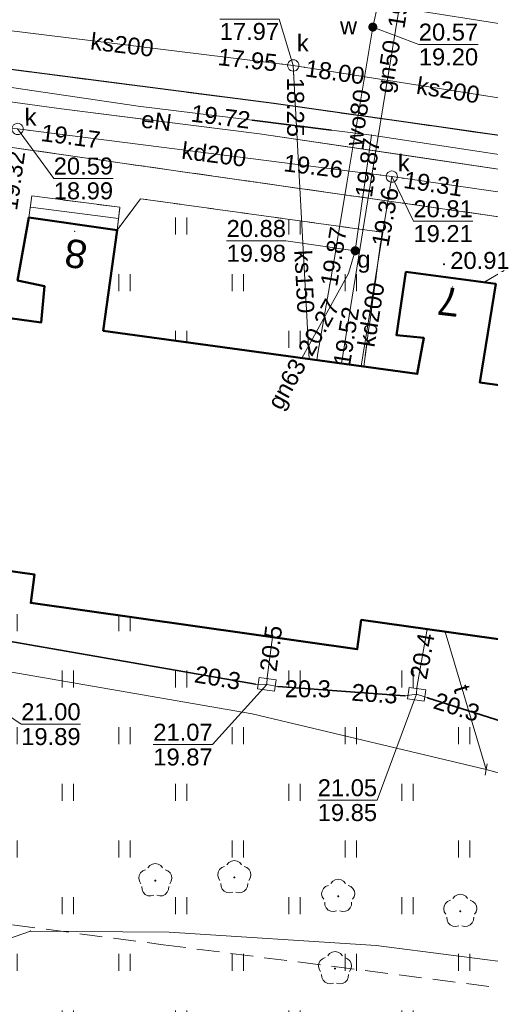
# Model space of a CAD drawing. Extents: x 7395144 to 7395446, y 6007497 to 6007827.
# Tile 10 of 62: x 7395318 to 7395339, y 6007521 to 6007564. Entities that reach past the tile are written whole.
import ezdxf
from ezdxf.enums import TextEntityAlignment as Align

# ---------------------------------------------------------------- set-up
doc = ezdxf.new("R2010")
doc.units = 0
doc.header["$PDSIZE"] = 0.75
for name, pattern in [('PRZER1-1', [2, 1, -1]), ('PRZER2-1', [3, 2, -1]), ('PRZER3-1', [4, 3, -1])]:
    doc.linetypes.add(name, pattern=pattern)
doc.layers.get('0').update_dxf_attribs({"linetype": 'CONTINUOUS', "lineweight": 13})
for name, color, linetype, lineweight in [('GEPADR', 7, 'CONTINUOUS', 18), ('GEPADR_O', 7, 'CONTINUOUS', 18), ('GESBZO', 7, 'CONTINUOUS', 50), ('GESDZI', 7, 'CONTINUOUS', 18), ('GESSCH', 7, 'CONTINUOUS', 18), ('GSLKRW', 7, 'CONTINUOUS', 25), ('GSLTZI', 7, 'PRZER2-1', 18), ('GSPWPS', 7, 'CONTINUOUS', 13), ('GSPWPS_O', 7, 'CONTINUOUS', 13), ('GSSKOA', 7, 'PRZER3-1', 18), ('GSSKOD', 7, 'PRZER2-1', 18), ('GSSUTR', 7, 'PRZER2-1', 18), ('GULLOB', 7, 'CONTINUOUS', 35), ('GUPIKP', 7, 'CONTINUOUS', 18), ('GUPPRZ', 7, 'CONTINUOUS', 18), ('GUPPRZ_O', 7, 'CONTINUOUS', 18), ('GUPZCP', 7, 'CONTINUOUS', 18)]:
    doc.layers.add(name, color=color, linetype=linetype, lineweight=lineweight)
for name, color, linetype, lineweight, true_color in [('GESUZY', 7, 'PRZER1-1', 18, 0x008000), ('GSPRDL', 7, 'CONTINUOUS', 18, 0x008000), ('GULEPR', 1, 'CONTINUOUS', 18, 0xff0000), ('GULEPR_O', 1, 'CONTINUOUS', 18, 0xff0000), ('GULGPR', 7, 'CONTINUOUS', 18, 0xbfbf00), ('GULGPR_O', 7, 'CONTINUOUS', 18, 0xbfbf00), ('GULKPR', 7, 'CONTINUOUS', 18, 0x803300), ('GULKPR_O', 7, 'CONTINUOUS', 18, 0x803300), ('GULTPR', 7, 'CONTINUOUS', 18, 0xff9100), ('GULTPR_O', 7, 'CONTINUOUS', 18, 0xff9100), ('GULWPR', 5, 'CONTINUOUS', 18, 0x0000ff), ('GULWPR_O', 5, 'CONTINUOUS', 18, 0x0000ff), ('GUPGZA', 7, 'CONTINUOUS', 18, 0xbfbf00), ('GUPGZA_O', 7, 'CONTINUOUS', 18, 0xbfbf00), ('GUPKSD', 7, 'CONTINUOUS', 18, 0x803300), ('GUPKSD_O', 7, 'CONTINUOUS', 18, 0x803300), ('GUPWZA', 5, 'CONTINUOUS', 18, 0x0000ff), ('GUPWZA_O', 5, 'CONTINUOUS', 18, 0x0000ff)]:
    doc.layers.add(name, color=color, linetype=linetype, lineweight=lineweight, true_color=true_color)
doc.styles.add('GEO-INFO', font='arial.ttf')
pattern_1 = [(90, (7390000, 6000000), (-2.5, 2.5), [0.75, -4.25]), (90, (7390000.5, 6000000), (-2.5, 2.5), [0.75, -4.25])]

# ---------------------------------------------------------------- blocks, each defined once
blk = doc.blocks.new('KOLO')
blk.add_hatch(color=0).paths.add_polyline_path([(-0.5, 0), (-0.482963, -0.12941), (-0.433013, -0.25), (-0.353553, -0.353553), (-0.25, -0.433013), (-0.12941, -0.482963), (0, -0.5), (0.12941, -0.482963), (0.25, -0.433013), (0.353553, -0.353553), (0.433013, -0.25), (0.482963, -0.12941), (0.5, 0), (0.482963, 0.12941), (0.433013, 0.25), (0.353553, 0.353553), (0.25, 0.433013), (0.12941, 0.482963), (0, 0.5), (-0.12941, 0.482963), (-0.25, 0.433013), (-0.353553, 0.353553), (-0.433013, 0.25), (-0.482963, 0.12941)])
blk = doc.blocks.new('SPDLP')
blk.add_hatch(color=0).paths.add_polyline_path([(0, -0.09), (0.027812, -0.085595), (0.052901, -0.072812), (0.072812, -0.052901), (0.085595, -0.027812), (0.09, 0), (0.085595, 0.027812), (0.072812, 0.052901), (0.052901, 0.072812), (0.027812, 0.085595), (0, 0.09), (-0.027812, 0.085595), (-0.052901, 0.072812), (-0.072812, 0.052901), (-0.085595, 0.027812), (-0.09, 0), (-0.085595, -0.027812), (-0.072812, -0.052901), (-0.052901, -0.072812), (-0.027812, -0.085595)])
at = {"color": 0}
for points in [[(-1.271938, -0.268652), (-1.40916, -0.048001), (-1.462858, 0.20623), (-1.426585, 0.463525), (-1.304695, 0.693003), (-1.11182, 0.867117), (-0.871109, 0.964971)], [(-0.648554, 1.126667), (-0.481106, 1.325358), (-0.255912, 1.454989), (0, 1.5), (0.255912, 1.454989), (0.481106, 1.325358), (0.648554, 1.126667)], [(0.871109, 0.964971), (1.11182, 0.867117), (1.304695, 0.693003), (1.426585, 0.463525), (1.462858, 0.20623), (1.40916, -0.048001), (1.271938, -0.268652)], [(-0.137547, -1.292703), (-0.389802, -1.355024), (-0.648184, -1.327532), (-0.881678, -1.213525), (-1.062258, -1.026689), (-1.168249, -0.78945), (-1.186929, -0.530282)], [(1.186929, -0.530282), (1.168249, -0.78945), (1.062258, -1.026689), (0.881678, -1.213525), (0.648184, -1.327532), (0.389802, -1.355024), (0.137547, -1.292703)]]:
    blk.add_lwpolyline(points, dxfattribs=at)
blk = doc.blocks.new('POINT')
at = {"color": 0}
blk.add_point((0, 0), dxfattribs=at)
blk = doc.blocks.new('OKRAG_PELNY')
at = {"color": 0}
blk.add_lwpolyline([(0, 0.5), (0.12941, 0.482963), (0.25, 0.433013), (0.353553, 0.353553), (0.433013, 0.25), (0.482963, 0.12941), (0.5, 0), (0.482963, -0.12941), (0.433013, -0.25), (0.353553, -0.353553), (0.25, -0.433013), (0.12941, -0.482963), (0, -0.5), (-0.12941, -0.482963), (-0.25, -0.433013), (-0.353553, -0.353553), (-0.433013, -0.25), (-0.482963, -0.12941), (-0.5, 0), (-0.482963, 0.12941), (-0.433013, 0.25), (-0.353553, 0.353553), (-0.25, 0.433013), (-0.12941, 0.482963)], close=True, dxfattribs=at)
blk = doc.blocks.new('PROSTOKAT1_5-1_PELNY')
at = {"color": 0}
blk.add_lwpolyline([(0.75, -0.5), (-0.75, -0.5), (-0.75, 0.5), (0.75, 0.5)], close=True, dxfattribs=at)
blk = doc.blocks.new('PION_C')
at = {"color": 0}
blk.add_lwpolyline([(0, 0.5), (0, -0.5)], dxfattribs=at)

msp = doc.modelspace()

# ---------------------------------------------------------------- hatches: boundary and pattern name
at = {"layer": 'GSSUTR', "linetype": 'Continuous', "lineweight": 18}
h = msp.add_hatch(dxfattribs=at)
h.set_pattern_fill('PTTU04', scale=0.5, style=0)
h.set_pattern_definition(pattern_1)
h.paths.add_polyline_path([(7395345.72, 6007551.32), (7395345.955, 6007553.488), (7395340.813, 6007554.191), (7395338.643, 6007552.898), (7395339.15, 6007552.83), (7395338.44, 6007548.48), (7395340.49, 6007548.19), (7395340.64, 6007549.37), (7395345.76, 6007548.67), (7395343.98, 6007536.48), (7395333.21, 6007537.99), (7395333.03, 6007536.7), (7395318.61, 6007538.74), (7395318.78, 6007539.99), (7395297.33, 6007543), (7395297.15, 6007541.75), (7395282.71, 6007543.76), (7395282.85, 6007545.01), (7395272.11, 6007546.51), (7395273.85, 6007558.73), (7395278.88, 6007558.02), (7395278.71, 6007556.82), (7395281.26, 6007556.465), (7395281.772, 6007562.358), (7395275.244, 6007563.28), (7395274.51, 6007563.16), (7395273.96, 6007562.72), (7395270.969, 6007556.594), (7395270.02, 6007554.649), (7395266.71, 6007547.57), (7395271.18, 6007537.54), (7395286.35, 6007523.89), (7395289.578, 6007520.03), (7395340.689, 6007511.859), (7395345.92, 6007521.97), (7395348.13, 6007526.27), (7395348.477, 6007528.63), (7395348.63, 6007529.67), (7395351.666, 6007550.336)], flags=0)
h = msp.add_hatch(dxfattribs=at)
h.set_pattern_fill('PTTU04', scale=0.5, style=0)
h.set_pattern_definition(pattern_1)
h.paths.add_polyline_path([(7395323.461, 6007556.589), (7395322.42, 6007555.2), (7395321.81, 6007550.76), (7395333.315, 6007549.176), (7395334.13, 6007555.11)], flags=0)

# ---------------------------------------------------------------- linework, layer by layer
at = {"layer": 'GESBZO', "color": 7, "linetype": 'Continuous', "lineweight": 50, "elevation": 10.18}
msp.add_lwpolyline([(7395314.68, 6007551.73), (7395319.07, 6007551.13), (7395319.21, 6007552.73), (7395318.03, 6007552.98), (7395318.53, 6007555.76), (7395322.42, 6007555.2), (7395321.81, 6007550.76), (7395335.68, 6007548.85), (7395335.97, 6007550.45), (7395334.77, 6007550.56), (7395335.18, 6007553.36), (7395339.15, 6007552.83), (7395338.44, 6007548.48), (7395340.49, 6007548.19), (7395340.64, 6007549.37), (7395345.76, 6007548.67), (7395343.98, 6007536.48), (7395333.21, 6007537.99), (7395333.03, 6007536.7), (7395318.61, 6007538.74), (7395318.78, 6007539.99), (7395297.33, 6007543)], dxfattribs=at)
at = {"layer": 'GESDZI', "color": 7, "linetype": 'Continuous', "lineweight": 18, "elevation": 10.22}
for points in [[(7395340.689, 6007511.86), (7395348.13, 6007526.26), (7395351.66, 6007550.34), (7395345.72, 6007551.32), (7395346.1, 6007554.82), (7395280.57, 6007564.15), (7395274.51, 6007563.16), (7395262.09, 6007568.73), (7395254.92, 6007583.67), (7395249.88, 6007594.73), (7395225.66, 6007643.45)], [(7395340.689, 6007511.86), (7395348.13, 6007526.26), (7395351.66, 6007550.34), (7395345.72, 6007551.32), (7395346.1, 6007554.82), (7395280.57, 6007564.15), (7395274.51, 6007563.16), (7395273.96, 6007562.72), (7395266.3, 6007547.03), (7395261.89, 6007541.72), (7395258.46, 6007539.24), (7395254.88, 6007537.49), (7395251.376, 6007526.137)]]:
    msp.add_lwpolyline(points, dxfattribs=at)
at = {"layer": 'GESSCH', "color": 7, "linetype": 'Continuous', "lineweight": 18, "elevation": 10.18}
msp.add_lwpolyline([(7395318.53, 6007555.76), (7395318.66, 6007556.71), (7395322.55, 6007556.21), (7395322.42, 6007555.2)], close=True, dxfattribs=at)
at = {"layer": 'GESSCH', "color": 7, "linetype": 'Continuous', "lineweight": 18, "elevation": 10.18, "flags": 128}
msp.add_lwpolyline([(7395318.593, 6007556.22), (7395322.487, 6007555.72)], dxfattribs=at)
at = {"layer": 'GESUZY', "color": 96, "linetype": 'PRZER1-1', "lineweight": 18, "ltscale": 0.5, "true_color": 0x008000, "elevation": 10.08}
for points in [[(7395340.689, 6007511.86), (7395348.13, 6007526.26), (7395351.66, 6007550.34), (7395345.72, 6007551.32), (7395346.1, 6007554.82), (7395280.57, 6007564.15), (7395274.51, 6007563.16), (7395262.09, 6007568.73), (7395254.92, 6007583.67), (7395249.88, 6007594.73), (7395225.66, 6007643.45)], [(7395251.376, 6007526.137), (7395254.88, 6007537.49), (7395258.46, 6007539.24), (7395261.89, 6007541.72), (7395266.3, 6007547.03), (7395273.96, 6007562.72), (7395274.51, 6007563.16), (7395280.57, 6007564.15), (7395346.1, 6007554.82), (7395345.72, 6007551.32), (7395351.66, 6007550.34), (7395348.13, 6007526.26), (7395340.689, 6007511.86)]]:
    msp.add_lwpolyline(points, dxfattribs=at)
at = {"layer": 'GSLKRW', "color": 7, "linetype": 'Continuous', "lineweight": 25, "elevation": 10.18}
msp.add_lwpolyline([(7395438.758, 6007545.963), (7395433.722, 6007546.637), (7395423.34, 6007548.007), (7395414.073, 6007549.294), (7395404.272, 6007550.583), (7395394.249, 6007552.01), (7395382.426, 6007553.555), (7395373.26, 6007554.811), (7395365.076, 6007555.916), (7395354.115, 6007557.391), (7395343, 6007558.85), (7395336.639, 6007559.76), (7395329.342, 6007560.793), (7395317.62, 6007562.307)], dxfattribs=at)
at = {"layer": 'GSLTZI', "color": 7, "linetype": 'PRZER2-1', "lineweight": 18, "ltscale": 0.5, "elevation": 10.1}
msp.add_lwpolyline([(7395290.31, 6007528.06), (7395314.83, 6007524.92), (7395324.46, 6007523.65), (7395343.77, 6007521.18), (7395345.55, 6007522.81), (7395347.31, 6007525.93)], dxfattribs=at)
at = {"layer": 'GSSKOA', "color": 7, "linetype": 'PRZER3-1', "lineweight": 18, "ltscale": 0.5, "elevation": 10.18}
msp.add_lwpolyline([(7395317.62, 6007562.307), (7395329.342, 6007560.793), (7395336.639, 6007559.76), (7395343, 6007558.85), (7395354.115, 6007557.391), (7395365.076, 6007555.916), (7395373.26, 6007554.811), (7395382.426, 6007553.555), (7395394.249, 6007552.01), (7395404.272, 6007550.583), (7395414.073, 6007549.294), (7395423.34, 6007548.007), (7395433.722, 6007546.637), (7395438.758, 6007545.963)], dxfattribs=at)
at = {"layer": 'GSSKOD', "color": 7, "linetype": 'PRZER2-1', "lineweight": 18, "ltscale": 0.5, "elevation": 10.18}
for points in [[(7395317.62, 6007562.307), (7395329.342, 6007560.793), (7395336.639, 6007559.76), (7395343, 6007558.85), (7395354.115, 6007557.391), (7395365.076, 6007555.916), (7395373.26, 6007554.811), (7395382.426, 6007553.555), (7395394.249, 6007552.01), (7395404.272, 6007550.583), (7395414.073, 6007549.294), (7395423.34, 6007548.007), (7395433.722, 6007546.637), (7395438.758, 6007545.963)], [(7395340.813, 6007554.191), (7395338.643, 6007552.898), (7395335.18, 6007553.36), (7395334.77, 6007550.56), (7395335.97, 6007550.45), (7395335.68, 6007548.85), (7395333.315, 6007549.176), (7395334.13, 6007555.11), (7395323.461, 6007556.589), (7395322.42, 6007555.2), (7395322.55, 6007556.21), (7395318.66, 6007556.71), (7395318.53, 6007555.76), (7395318.03, 6007552.98), (7395319.21, 6007552.73), (7395319.07, 6007551.13), (7395316.316, 6007551.506)]]:
    msp.add_lwpolyline(points, dxfattribs=at)
at = {"layer": 'GSSUTR', "color": 7, "linetype": 'PRZER2-1', "lineweight": 18, "ltscale": 0.5, "elevation": 10.1}
msp.add_lwpolyline([(7395323.461, 6007556.589), (7395334.13, 6007555.11), (7395333.315, 6007549.176), (7395321.81, 6007550.76), (7395322.42, 6007555.2)], close=True, dxfattribs=at)
msp.add_lwpolyline([(7395297.33, 6007543), (7395318.78, 6007539.99), (7395318.61, 6007538.74), (7395333.03, 6007536.7), (7395333.21, 6007537.99), (7395343.98, 6007536.48), (7395345.76, 6007548.67), (7395340.64, 6007549.37), (7395340.49, 6007548.19), (7395338.44, 6007548.48), (7395339.15, 6007552.83), (7395338.643, 6007552.898), (7395340.813, 6007554.191), (7395345.955, 6007553.488), (7395345.72, 6007551.32), (7395351.666, 6007550.336), (7395348.63, 6007529.67), (7395348.477, 6007528.63), (7395348.13, 6007526.27), (7395345.92, 6007521.97), (7395340.689, 6007511.859)], dxfattribs=at)
at = {"layer": 'GULEPR', "color": 1, "linetype": 'Continuous', "lineweight": 18, "true_color": 0xff0000, "elevation": 10.14}
for points in [[(7395339.429, 6007548.34), (7395340.554, 6007557.704), (7395328.711, 6007559.448), (7395319.965, 6007560.55), (7395311.122, 6007561.76), (7395304.654, 6007562.646)], [(7395339.429, 6007548.34), (7395340.554, 6007557.704), (7395335.832, 6007558.401), (7395328.711, 6007559.448), (7395325.448, 6007559.86), (7395322.87, 6007560.184), (7395319.965, 6007560.55), (7395311.122, 6007561.76), (7395304.654, 6007562.646)], [(7395260.71, 6007537.67), (7395267.77, 6007532.87), (7395277.63, 6007526.65), (7395285.21, 6007521.31), (7395285.76, 6007521.15), (7395287.91, 6007522.86), (7395290.82, 6007525.41), (7395302.76, 6007524.19), (7395315.04, 6007523.01), (7395318.59, 6007524.25), (7395324.72, 6007524.2), (7395333.86, 6007523.61), (7395340.73, 6007522.73), (7395343.37, 6007523.2), (7395345.29, 6007524.91), (7395346.47, 6007527.7), (7395347.39, 6007527.75)]]:
    msp.add_lwpolyline(points, dxfattribs=at)
at = {"layer": 'GULGPR', "color": 52, "linetype": 'Continuous', "lineweight": 18, "true_color": 0xbfbf00, "elevation": 10.14}
for points in [[(7395335.362, 6007567.989), (7395335.26, 6007567.359), (7395333.638, 6007557.359), (7395332.337, 6007549.314)], [(7395315.05, 6007561.89), (7395323.35, 6007560.68), (7395328.39, 6007560.05), (7395331.9, 6007559.61), (7395333.66, 6007559.4), (7395341.53, 6007558.2), (7395345.08, 6007557.65), (7395355.29, 6007556.11), (7395359.04, 6007555.62), (7395362.63, 6007555.16), (7395364.29, 6007554.94), (7395363.34, 6007546.47), (7395364.23, 6007546.33), (7395365.8, 6007546.09), (7395367.79, 6007545.84), (7395372.04, 6007545.28), (7395378.17, 6007544.24), (7395381.64, 6007543.66), (7395382.8, 6007543.46), (7395383.54, 6007543.34)], [(7395333.66, 6007559.4), (7395332.94, 6007554.29), (7395332.65, 6007553.29), (7395330.581, 6007549.552)]]:
    msp.add_lwpolyline(points, dxfattribs=at)
at = {"layer": 'GULKPR', "color": 36, "linetype": 'Continuous', "lineweight": 18, "true_color": 0x803300, "elevation": 10.14}
for points in [[(7395247.507, 6007605.684), (7395256.006, 6007589.9), (7395264.915, 6007574.255), (7395277.498, 6007569.088), (7395293.344, 6007566.323), (7395308.309, 6007565.27), (7395313.444, 6007564.531), (7395330.205, 6007562.473), (7395343.48, 6007560.384), (7395361.137, 6007557.761)], [(7395275.841, 6007564.972), (7395298.679, 6007561.865), (7395318.029, 6007559.667), (7395334.559, 6007557.566), (7395367.7, 6007552.777)], [(7395330.205, 6007562.473), (7395330.912, 6007549.507)], [(7395334.559, 6007557.566), (7395333.204, 6007549.191)]]:
    msp.add_lwpolyline(points, dxfattribs=at)
at = {"layer": 'GULLOB', "color": 7, "linetype": 'Continuous', "lineweight": 35, "elevation": 10.12}
for points in [[(7395328.39, 6007560.05), (7395331.9, 6007559.61)], [(7395314.393, 6007537.522), (7395316.941, 6007537.176), (7395328.532, 6007535.148)], [(7395329.528, 6007535.048), (7395335.14, 6007534.636)], [(7395336.139, 6007534.556), (7395365.664, 6007525.193)]]:
    msp.add_lwpolyline(points, dxfattribs=at)
at = {"layer": 'GULTPR', "color": 30, "linetype": 'Continuous', "lineweight": 18, "true_color": 0xff9100, "elevation": 10.14}
for points in [[(7395313.897, 6007537.589), (7395316.941, 6007537.176), (7395328.532, 6007535.148), (7395329.036, 6007535.145)], [(7395336.12, 6007537.582), (7395335.657, 6007535.012), (7395335.655, 6007534.709)], [(7395336.915, 6007537.471), (7395338.727, 6007531.384)], [(7395329.286, 6007537.23), (7395329.057, 6007535.444), (7395329.036, 6007535.145)], [(7395338.727, 6007531.384), (7395328.388, 6007533.85), (7395315.039, 6007536.154), (7395314.415, 6007535.951)], [(7395335.655, 6007534.709), (7395335.14, 6007534.636), (7395329.528, 6007535.048), (7395329.036, 6007535.145)], [(7395335.655, 6007534.709), (7395365.664, 6007525.193), (7395366.153, 6007525.075)], [(7395346.356, 6007529.556), (7395345.823, 6007529.463), (7395338.727, 6007531.384)]]:
    msp.add_lwpolyline(points, dxfattribs=at)
at = {"layer": 'GULWPR', "color": 5, "linetype": 'Continuous', "lineweight": 18, "true_color": 0x0000ff, "elevation": 10.14}
for points in [[(7395354.75, 6007561.9), (7395333.944, 6007565.161), (7395333.584, 6007565.224), (7395330.538, 6007565.642), (7395321.411, 6007566.898), (7395304.628, 6007569.158), (7395298.289, 6007570.126), (7395286.856, 6007572.001), (7395274.691, 6007574.039), (7395271.946, 6007577.251), (7395268.55, 6007580.697), (7395262.117, 6007590.269), (7395258.016, 6007597.032), (7395252.051, 6007606.836), (7395250.402, 6007609.679), (7395248.746, 6007612.533), (7395242.027, 6007624.115), (7395238.963, 6007629.196), (7395232.946, 6007638.905), (7395231.61, 6007643.34)], [(7395333.719, 6007564.166), (7395333.944, 6007565.161)], [(7395333.719, 6007564.166), (7395332.573, 6007557.268), (7395332.148, 6007554.704), (7395332.108, 6007554.473), (7395331.818, 6007552.794), (7395331.297, 6007549.766), (7395331.245, 6007549.461)]]:
    msp.add_lwpolyline(points, dxfattribs=at)
at = {"layer": 'GUPPRZ_O', "color": 36, "linetype": 'Continuous', "lineweight": 9, "true_color": 0x803300, "elevation": 10.8, "flags": 128}
for points in [[(7395326.955, 6007564.519), (7395329.575, 6007564.521), (7395330.205, 6007562.473)], [(7395322.244, 6007557.486), (7395319.623, 6007557.484), (7395318.029, 6007559.667)], [(7395319.623, 6007557.484), (7395322.244, 6007557.486)], [(7395338.134, 6007555.598), (7395335.513, 6007555.596), (7395334.559, 6007557.566)], [(7395335.513, 6007555.596), (7395338.134, 6007555.598)]]:
    msp.add_lwpolyline(points, dxfattribs=at)
at = {"layer": 'GUPPRZ_O', "color": 5, "linetype": 'Continuous', "lineweight": 9, "true_color": 0x0000ff, "elevation": 10.8, "flags": 128}
for points in [[(7395338.37, 6007563.4), (7395335.75, 6007563.398), (7395333.719, 6007564.166)], [(7395335.75, 6007563.398), (7395338.37, 6007563.4)]]:
    msp.add_lwpolyline(points, dxfattribs=at)
at = {"layer": 'GUPPRZ_O', "color": 52, "linetype": 'Continuous', "lineweight": 9, "true_color": 0xbfbf00, "elevation": 10.8, "flags": 128}
for points in [[(7395327.26, 6007554.727), (7395329.881, 6007554.727), (7395332.94, 6007554.29)], [(7395327.26, 6007554.727), (7395329.881, 6007554.727)]]:
    msp.add_lwpolyline(points, dxfattribs=at)
at = {"layer": 'GUPPRZ_O', "color": 30, "linetype": 'Continuous', "lineweight": 9, "true_color": 0xff9100, "elevation": 10.8, "flags": 128}
for points in [[(7395320.809, 6007533.39), (7395318.189, 6007533.388), (7395314.415, 6007535.951)], [(7395324.023, 6007532.486), (7395326.643, 6007532.488), (7395329.036, 6007535.145)], [(7395331.286, 6007530.033), (7395333.906, 6007530.035), (7395335.655, 6007534.709)], [(7395318.189, 6007533.388), (7395320.809, 6007533.39)], [(7395324.023, 6007532.486), (7395326.643, 6007532.488)], [(7395331.286, 6007530.033), (7395333.906, 6007530.035)]]:
    msp.add_lwpolyline(points, dxfattribs=at)

# ---------------------------------------------------------------- block references
at = {"layer": 'GEPADR', "color": 7, "lineweight": 18}
for p in [(7395320.553, 6007555.141, 10.28), (7395337.246, 6007552.685, 10.28)]:
    msp.add_blockref('POINT', p, dxfattribs=at)
at = {"layer": 'GSPRDL', "color": 96, "lineweight": 18, "true_color": 0x008000, "xscale": 0.5, "yscale": 0.5}
for p in [(7395324.11, 6007526.48, 10.12), (7395327.6, 6007526.62, 10.12), (7395332.19, 6007525.79, 10.12), (7395337.58, 6007525.13, 10.12), (7395332.05, 6007522.6, 10.12)]:
    msp.add_blockref('SPDLP', p, dxfattribs=at)
at = {"layer": 'GSPWPS', "color": 7, "lineweight": 13, "xscale": 0.09, "yscale": 0.09}
msp.add_blockref('KOLO', (7395336.859, 6007553.696, 10.08), dxfattribs=at)
at = {"layer": 'GUPGZA', "color": 52, "lineweight": 18, "true_color": 0xbfbf00, "xscale": 0.4, "yscale": 0.4}
msp.add_blockref('KOLO', (7395332.94, 6007554.29, 10.16), dxfattribs=at)
at = {"layer": 'GUPIKP', "color": 30, "lineweight": 18, "true_color": 0xff9100, "xscale": 0.5, "yscale": 0.5, "rotation": 352.0242147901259}
for p in [(7395329.036, 6007535.145, 10.16), (7395335.655, 6007534.709, 10.16)]:
    msp.add_blockref('PROSTOKAT1_5-1_PELNY', p, dxfattribs=at)
at = {"layer": 'GUPKSD', "color": 36, "lineweight": 18, "true_color": 0x803300, "xscale": 0.5, "yscale": 0.5}
for p in [(7395330.205, 6007562.473, 10.16), (7395318.029, 6007559.667, 10.16), (7395334.559, 6007557.566, 10.16)]:
    msp.add_blockref('OKRAG_PELNY', p, dxfattribs=at)
at = {"layer": 'GUPPRZ', "color": 5, "lineweight": 18, "true_color": 0x0000ff}
for p in [(7395333.719, 6007564.166, 10.16), (7395331.818, 6007552.794, 10.16)]:
    msp.add_blockref('POINT', p, dxfattribs=at)
at = {"layer": 'GUPPRZ', "color": 36, "lineweight": 18, "true_color": 0x803300}
for p in [(7395329.709, 6007562.535, 10.16), (7395330.205, 6007562.473, 10.16), (7395330.699, 6007562.395, 10.16), (7395330.227, 6007562.061, 10.16), (7395318.525, 6007559.604, 10.16), (7395334.062, 6007557.629, 10.16), (7395334.559, 6007557.566, 10.16), (7395335.054, 6007557.494, 10.16), (7395334.479, 6007557.073, 10.16)]:
    msp.add_blockref('POINT', p, dxfattribs=at)
at = {"layer": 'GUPPRZ', "color": 52, "lineweight": 18, "true_color": 0xbfbf00}
for p in [(7395328.39, 6007560.05, 10.16), (7395333.66, 6007559.4, 10.16), (7395332.94, 6007554.29, 10.16), (7395330.63, 6007549.64, 10.16), (7395332.337, 6007549.314, 10.16)]:
    msp.add_blockref('POINT', p, dxfattribs=at)
at = {"layer": 'GUPPRZ', "color": 30, "lineweight": 18, "true_color": 0xff9100}
for p in [(7395336.119, 6007537.578, 10.16), (7395329.286, 6007537.231, 10.16), (7395328.532, 6007535.148, 10.16), (7395329.036, 6007535.145, 10.16), (7395329.528, 6007535.048, 10.16), (7395335.14, 6007534.636, 10.16), (7395335.655, 6007534.709, 10.16), (7395336.139, 6007534.556, 10.16)]:
    msp.add_blockref('POINT', p, dxfattribs=at)
at = {"layer": 'GUPPRZ', "color": 1, "lineweight": 18, "true_color": 0xff0000}
msp.add_blockref('POINT', (7395318.59, 6007524.25, 10.16), dxfattribs=at)
at = {"layer": 'GUPWZA', "color": 5, "lineweight": 18, "true_color": 0x0000ff, "xscale": 0.4, "yscale": 0.4, "rotation": 258.6321038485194}
msp.add_blockref('KOLO', (7395333.719, 6007564.166, 10.16), dxfattribs=at)
at = {"layer": 'GUPZCP', "color": 7, "lineweight": 18, "xscale": 0.5, "yscale": 0.5, "rotation": 350.3053430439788}
msp.add_blockref('PION_C', (7395338.727, 6007531.384, 10.16), dxfattribs=at)

# ---------------------------------------------------------------- texts
at = {"layer": 'GEPADR_O', "color": 7, "linetype": 'Continuous', "lineweight": 0, "style": 'GEO-INFO'}
for s, rotation, p in [('8', 170.9696, (7395320.597, 6007554.149, 10.8)), ('7', 173.2614, (7395337.076, 6007552.041, 10.8))]:
    msp.add_text(s, height=1.25, rotation=rotation, dxfattribs=at).set_placement(p, align=Align.MIDDLE)
at = {"layer": 'GSPWPS_O', "color": 7, "linetype": 'Continuous', "lineweight": 0, "style": 'GEO-INFO'}
msp.add_text('20.91', height=0.75, rotation=0.0456, dxfattribs=at).set_placement((7395338.451, 6007553.862, 10.8), align=Align.MIDDLE)
at = {"layer": 'GULEPR_O', "color": 1, "linetype": 'Continuous', "lineweight": 0, "true_color": 0xff0000, "style": 'GEO-INFO'}
msp.add_text('eN', height=0.75, rotation=352.5972, dxfattribs=at).set_placement((7395324.162, 6007560.02, 10.8), align=Align.MIDDLE)
at = {"layer": 'GULGPR_O', "color": 52, "linetype": 'Continuous', "lineweight": 0, "true_color": 0xbfbf00, "style": 'GEO-INFO'}
for s, rotation, p in [('gn50', 80.8327, (7395334.488, 6007562.414, 10.8)), ('gn63', 61.0388, (7395330.007, 6007548.358, 10.8))]:
    msp.add_text(s, height=0.75, rotation=rotation, dxfattribs=at).set_placement(p, align=Align.MIDDLE)
at = {"layer": 'GULKPR_O', "color": 36, "linetype": 'Continuous', "lineweight": 0, "true_color": 0x803300, "style": 'GEO-INFO'}
for s, rotation, p in [('ks200', 353.1701, (7395322.647, 6007563.402, 10.8)), ('ks200', 350.8783, (7395337.047, 6007561.396, 10.8)), ('kd200', 352.5972, (7395326.705, 6007558.563, 10.8)), ('ks150', 272.956, (7395330.71, 6007552.929, 10.8)), ('kd200', 80.8327, (7395333.63, 6007551.471, 10.8))]:
    msp.add_text(s, height=0.75, rotation=rotation, dxfattribs=at).set_placement(p, align=Align.MIDDLE)
at = {"layer": 'GULTPR_O', "color": 30, "linetype": 'Continuous', "lineweight": 0, "true_color": 0xff9100, "style": 'GEO-INFO'}
msp.add_text('t', height=0.75, rotation=286.707, dxfattribs=at).set_placement((7395337.665, 6007534.953, 10.8), align=Align.MIDDLE)
at = {"layer": 'GULWPR_O', "color": 5, "linetype": 'Continuous', "lineweight": 0, "true_color": 0x0000ff, "style": 'GEO-INFO'}
msp.add_text('wo80', height=0.75, rotation=80.8327, dxfattribs=at).set_placement((7395333.055, 6007560.167, 10.8), align=Align.MIDDLE)
at = {"layer": 'GUPGZA_O', "color": 52, "linetype": 'Continuous', "lineweight": 0, "true_color": 0xbfbf00, "style": 'GEO-INFO'}
msp.add_text('g', height=0.75, dxfattribs=at).set_placement((7395333.615, 6007553.541, 10.8), align=Align.RIGHT)
at = {"layer": 'GUPKSD_O', "color": 36, "linetype": 'Continuous', "lineweight": 0, "true_color": 0x803300, "style": 'GEO-INFO'}
msp.add_text('k', height=0.75, dxfattribs=at).set_placement((7395330.887, 6007563.09, 10.8), align=Align.RIGHT)
for p in [(7395318.597, 6007560.214, 10.8), (7395335.087, 6007558.186, 10.8)]:
    msp.add_text('k', height=0.75, rotation=0.0456, dxfattribs=at).set_placement(p, align=Align.MIDDLE)
at = {"layer": 'GUPPRZ_O', "color": 52, "linetype": 'Continuous', "lineweight": 0, "true_color": 0xbfbf00, "style": 'GEO-INFO'}
for s, p in [('19.11', (7395334.947, 6007565.423, 10.8)), ('19.52', (7395332.543, 6007550.511, 10.8))]:
    msp.add_text(s, height=0.75, rotation=80.8327, dxfattribs=at).set_placement(p, align=Align.MIDDLE)
at = {"layer": 'GUPPRZ_O', "color": 36, "linetype": 'Continuous', "lineweight": 0, "true_color": 0x803300, "style": 'GEO-INFO'}
for s, p in [('17.97', (7395326.955, 6007563.597, 10.8)), ('20.59', (7395319.623, 6007557.656, 10.8)), ('18.99', (7395319.624, 6007556.561, 10.8)), ('20.81', (7395335.513, 6007555.768, 10.8)), ('19.21', (7395335.514, 6007554.673, 10.8))]:
    msp.add_text(s, height=0.75, rotation=0.0456, dxfattribs=at).set_placement(p)
at = {"layer": 'GUPPRZ_O', "color": 5, "linetype": 'Continuous', "lineweight": 0, "true_color": 0x0000ff, "style": 'GEO-INFO'}
for s, p in [('20.57', (7395335.75, 6007563.57, 10.8)), ('19.20', (7395335.75, 6007562.475, 10.8))]:
    msp.add_text(s, height=0.75, rotation=0.0456, dxfattribs=at).set_placement(p)
at = {"layer": 'GUPPRZ_O', "color": 36, "linetype": 'Continuous', "lineweight": 0, "true_color": 0x803300, "style": 'GEO-INFO'}
for s, rotation, p in [('17.95', 353.7431, (7395328.19, 6007562.722, 10.8)), ('18.00', 352.0242, (7395332.049, 6007562.183, 10.8)), ('18.25', 270.0912, (7395330.306, 6007560.626, 10.8)), ('19.17', 352.5972, (7395320.375, 6007559.343, 10.8)), ('19.32', 81.9786, (7395317.811, 6007557.392, 10.8)), ('19.26', 353.1701, (7395331.094, 6007558.022, 10.8)), ('19.31', 351.4513, (7395336.391, 6007557.245, 10.8)), ('19.36', 79.6868, (7395334.265, 6007555.787, 10.8))]:
    msp.add_text(s, height=0.75, rotation=rotation, dxfattribs=at).set_placement(p, align=Align.MIDDLE)
at = {"layer": 'GUPPRZ_O', "color": 52, "linetype": 'Continuous', "lineweight": 0, "true_color": 0xbfbf00, "style": 'GEO-INFO'}
for s, rotation, p in [('19.72', 352.875, (7395325.699, 6007560.372, 10.8)), ('19.87', 81.9798, (7395333.302, 6007556.659, 10.8)), ('20.27', 61.0388, (7395330.697, 6007549.764, 10.8))]:
    msp.add_text(s, height=0.75, rotation=rotation, dxfattribs=at).set_placement(p, align=Align.MIDDLE_LEFT)
for s, p in [('20.88', (7395327.26, 6007554.899, 10.8)), ('19.98', (7395327.26, 6007553.804, 10.8))]:
    msp.add_text(s, height=0.75, dxfattribs=at).set_placement(p)
at = {"layer": 'GUPPRZ_O', "color": 5, "linetype": 'Continuous', "lineweight": 0, "true_color": 0x0000ff, "style": 'GEO-INFO'}
msp.add_text('19.87', height=0.75, rotation=80.2597, dxfattribs=at).set_placement((7395331.987, 6007554.036, 10.8), align=Align.MIDDLE)
at = {"layer": 'GUPPRZ_O', "color": 30, "linetype": 'Continuous', "lineweight": 0, "true_color": 0xff9100, "style": 'GEO-INFO'}
for s, rotation, p in [('20.5', 82.5515, (7395329.222, 6007536.73, 10.8)), ('20.4', 79.6868, (7395335.905, 6007536.392, 10.8)), ('20.3', 350.3053, (7395326.865, 6007535.44, 10.8)), ('20.3', 0.0456, (7395330.849, 6007534.951, 10.8)), ('20.3', 356.0349, (7395333.798, 6007534.735, 10.8)), ('20.3', 342.4059, (7395337.424, 6007534.148, 10.8))]:
    msp.add_text(s, height=0.75, rotation=rotation, dxfattribs=at).set_placement(p, align=Align.MIDDLE)
for s, p in [('21.00', (7395318.189, 6007533.56, 10.8)), ('19.89', (7395318.189, 6007532.465, 10.8)), ('21.07', (7395324.022, 6007532.659, 10.8)), ('19.87', (7395324.023, 6007531.564, 10.8)), ('21.05', (7395331.286, 6007530.206, 10.8)), ('19.85', (7395331.286, 6007529.111, 10.8))]:
    msp.add_text(s, height=0.75, rotation=0.0456, dxfattribs=at).set_placement(p)
at = {"layer": 'GUPWZA_O', "color": 5, "linetype": 'Continuous', "lineweight": 0, "true_color": 0x0000ff, "style": 'GEO-INFO'}
msp.add_text('w', height=0.75, dxfattribs=at).set_placement((7395333.024, 6007563.851, 10.8), align=Align.RIGHT)

doc.saveas('drawing.dxf')
